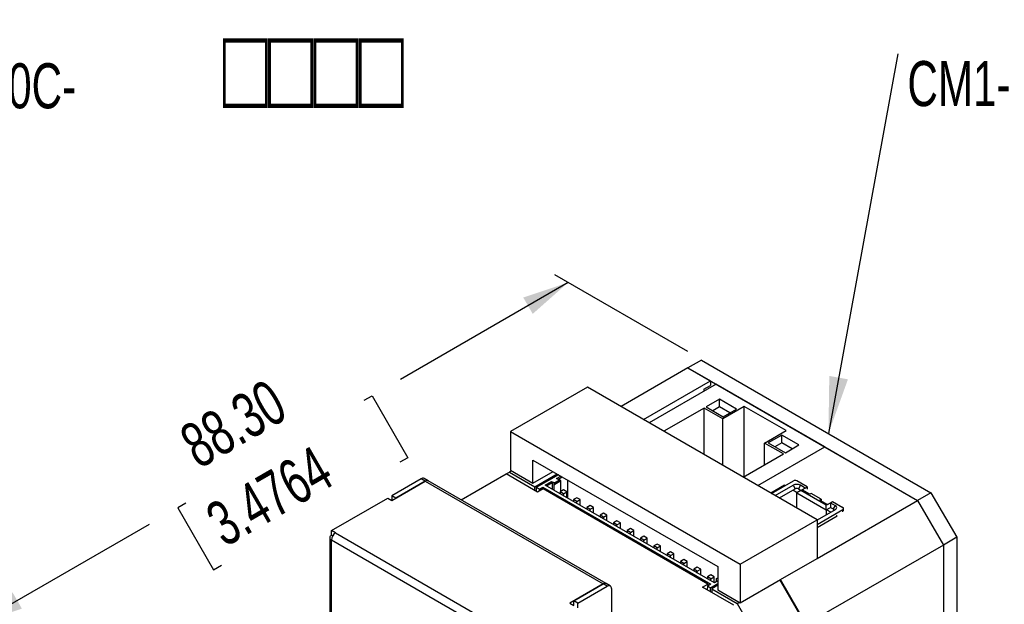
# Model space of a CAD drawing. Extents: x 11 to 421, y 5 to 275.
# Tile 11 of 17: x 149 to 201, y 57 to 88. Entities that reach past the tile are written whole.
import ezdxf
from ezdxf.enums import TextEntityAlignment as Align

# ---------------------------------------------------------------- set-up
doc = ezdxf.new("R2010")
doc.units = 0
doc.layers.get('0').update_dxf_attribs({"linetype": 'CONTINUOUS'})
doc.dimstyles.new('SLDDIMSTYLE4', dxfattribs={"dimtxt": 2.38125, "dimasz": 3, "dimexe": 0, "dimexo": 0.0625, "dimgap": 0.595313, "dimtad": 0, "dimlfac": 2, "dimrnd": 1e-09, "dimzin": 4, "dimsah": 1, "dimcen": 0.09, "dimazin": 3, "dimtfac": 1, "dimtofl": 0, "dimtmove": 0, "dimatfit": 3})

# ---------------------------------------------------------------- blocks, each defined once
blk = doc.blocks.new('SW_NOTE_9')
at = {"color": 0, "linetype": 'CONTINUOUS', "width": 0.7}
for s, height, p in [('□□□□', 4.2333, (37.566, 21.759)), ('CM1-C-17L30C-', 2.38125, (13.48, 22.304))]:
    blk.add_text(s, height=height, dxfattribs=at).set_placement(p, align=Align.BOTTOM_LEFT)
blk = doc.blocks.new('_D_10')
at = {"color": 7, "linetype": 'CONTINUOUS'}
for p, q in [((183.883, 70.062), (176.848, 74.123)), ((177.555, 73.715), (168.693, 68.598)), ((166.782, 67.496), (167.201, 67.737)), ((167.201, 67.737), (169.092, 64.46)), ((169.092, 64.46), (168.674, 64.219)), ((157.358, 62.055), (156.94, 61.814)), ((156.94, 61.814), (158.831, 58.537)), ((146.336, 55.692), (155.448, 60.952)), ((158.831, 58.537), (159.25, 58.778)), ((150.419, 53.336), (145.629, 56.101))]:
    blk.add_line(p, q, dxfattribs=at)
for points in [[(177.555, 73.715), (175.184, 72.923), (175.684, 72.057)], [(146.336, 55.692), (148.708, 56.484), (148.208, 57.35)]]:
    blk.add_solid(points, dxfattribs=at)
at = {"color": 7, "linetype": 'CONTINUOUS', "width": 0.7}
for s, p in [('88.30', (158.401, 63.215, -6.064)), ('3.4764', (159.772, 59.08, -6.064))]:
    blk.add_text(s, height=2.3813, rotation=29.9973, dxfattribs=at).set_placement(p, align=Align.BOTTOM_LEFT)
blk = doc.blocks.new('SW_NOTE_10')
at = {"color": 0, "linetype": 'CONTINUOUS'}
blk.add_line((3.658, 20.062), (0, 0), dxfattribs=at)
blk.add_solid([(0, 0), (1.03, 2.862), (0.046, 3.041)], dxfattribs=at)
at = {"color": 0, "linetype": 'CONTINUOUS', "width": 0.7}
for s, height, p in [('□□□□', 4.2333, (28.372, 16.036)), ('CM1-C-23S30C-', 2.38125, (4.171, 16.581))]:
    blk.add_text(s, height=height, dxfattribs=at).set_placement(p, align=Align.BOTTOM_LEFT)

msp = doc.modelspace()

# ---------------------------------------------------------------- linework, layer by layer
at = {"color": 7, "linetype": 'CONTINUOUS'}
for p, q in [((183.8826, 69.2046), (180.3474, 67.1637)), ((184.5897, 69.6128), (183.8826, 69.2046)), ((183.8826, 69.2046), (196.0095, 62.2039)), ((183.8826, 69.2046), (185.067, 68.5209)), ((184.5897, 69.6128), (196.7166, 62.6121)), ((178.5793, 68.1844), (174.5135, 65.8372)), ((190.7062, 61.1837), (178.5793, 68.1844)), ((181.5318, 66.48), (185.067, 68.5209)), ((185.3676, 68.3474), (181.8323, 66.3065)), ((184.7135, 68.0718), (185.067, 68.2759)), ((185.067, 68.5209), (185.067, 68.2759)), ((191.1128, 65.0307), (185.3676, 68.3474)), ((184.7135, 68.0718), (184.7135, 67.9698)), ((184.7312, 67.0819), (182.6101, 65.8575)), ((185.7211, 66.5105), (184.7312, 67.0819)), ((184.7312, 64.633), (184.7312, 67.0819)), ((185.5443, 67.5514), (184.8372, 67.1432)), ((184.8372, 67.1432), (185.7388, 66.6227)), ((185.5443, 67.1431), (185.1908, 66.939)), ((186.4459, 67.0309), (185.5443, 67.5514)), ((185.5443, 67.1431), (185.5443, 67.5514)), ((186.0923, 66.8268), (185.5443, 67.1431)), ((186.8525, 67.1636), (185.7211, 66.5105)), ((189.0622, 65.8879), (186.8525, 67.1636)), ((186.8525, 63.4693), (186.8525, 67.1636)), ((185.7388, 66.6227), (186.4459, 67.0309)), ((185.7211, 64.0616), (185.7211, 66.5105)), ((174.5135, 65.8372), (186.6404, 58.8365)), ((174.5135, 65.8372), (174.5135, 63.7959)), ((187.9308, 65.2348), (189.0622, 65.8879)), ((188.8324, 65.6532), (188.1253, 65.245)), ((189.734, 65.1328), (188.8324, 65.6532)), ((188.8324, 65.245), (188.8324, 65.6532)), ((187.5776, 62.9899), (191.1128, 65.0307)), ((188.9208, 64.6633), (187.9308, 65.2348)), ((187.9308, 64.0918), (187.9308, 65.2348)), ((188.1253, 65.245), (189.0268, 64.7246)), ((188.8324, 65.245), (188.4789, 65.0409)), ((189.3803, 64.9286), (188.8324, 65.245)), ((189.0268, 64.7246), (189.734, 65.1328)), ((191.1128, 65.0307), (196.0095, 62.2039)), ((186.7997, 63.4389), (188.9208, 64.6633)), ((175.6979, 64.337), (185.456, 58.7037)), ((175.6979, 63.1122), (175.6979, 64.337)), ((171.9042, 62.2284), (174.2837, 63.602)), ((174.2837, 63.602), (174.4604, 63.704)), ((175.9454, 62.6427), (174.2837, 63.602)), ((174.5665, 63.7653), (174.4604, 63.704)), ((174.4604, 63.704), (175.8039, 62.9285)), ((174.5135, 63.7959), (175.6979, 63.1122)), ((175.6979, 63.1122), (176.7587, 63.7246)), ((175.8039, 62.9285), (176.9708, 63.6021)), ((177.0416, 63.5613), (175.8747, 62.8876)), ((176.9353, 63.3571), (177.1653, 63.4898)), ((177.006, 63.3163), (177.236, 63.449)), ((169.7935, 63.3413), (168.2379, 62.4433)), ((168.2414, 62.1963), (170.0127, 63.2189)), ((170.0057, 63.2189), (168.45, 62.3208)), ((170.0057, 63.2189), (169.7935, 63.3413)), ((170.1592, 63.2358), (169.9471, 63.3583)), ((170.0127, 63.2189), (179.4102, 57.7938)), ((179.5602, 57.8087), (170.1627, 63.2337)), ((175.8039, 62.7244), (175.8039, 62.9285)), ((176.3343, 63.0101), (176.6808, 63.2101)), ((185.2792, 57.8463), (176.3343, 63.0101)), ((176.405, 62.9693), (176.7161, 63.1489)), ((176.6808, 63.2101), (176.801, 63.1407)), ((176.7161, 63.1489), (176.6808, 63.2101)), ((176.7161, 63.1489), (176.7161, 62.7897)), ((176.801, 63.1162), (177.098, 63.2877)), ((176.801, 63.0346), (177.1687, 63.2469)), ((176.801, 63.1407), (176.801, 63.1162)), ((176.801, 63.1162), (176.801, 63.0346)), ((176.801, 63.0346), (176.801, 62.7407)), ((177.0555, 63.2877), (176.9353, 63.3571)), ((177.098, 63.2877), (177.0555, 63.2877)), ((177.1687, 63.2469), (177.098, 63.2877)), ((177.1687, 62.6753), (177.1687, 63.2469)), ((177.5187, 63.2858), (177.5187, 62.3264)), ((188.9738, 62.9999), (188.267, 62.5919)), ((188.3023, 62.5715), (189.4511, 63.2346)), ((188.4968, 62.4592), (189.4334, 62.9999)), ((189.0092, 62.9795), (188.9738, 62.9999)), ((188.9738, 62.9591), (188.9738, 62.9999)), ((189.4334, 62.9999), (189.5395, 62.8162)), ((190.1759, 62.9183), (189.6279, 63.2346)), ((189.8223, 62.9999), (189.7163, 62.8162)), ((190.0698, 62.857), (189.8223, 62.9999)), ((168.45, 62.3208), (168.2379, 62.4433)), ((168.2379, 62.4433), (168.2379, 62.1984)), ((176.0338, 62.7958), (175.8747, 62.8876)), ((175.8747, 62.8876), (175.8747, 62.6835)), ((176.2282, 62.806), (175.9454, 62.6427)), ((176.0338, 62.7958), (176.2105, 62.8978)), ((176.042, 62.6985), (176.0338, 62.7958)), ((176.2105, 62.8978), (185.0847, 57.7749)), ((176.2105, 62.8978), (176.2188, 62.8005)), ((184.9256, 57.7851), (176.2282, 62.806)), ((177.3066, 62.7549), (177.1298, 62.6529)), ((177.1298, 62.6529), (177.1298, 62.5509)), ((177.3066, 62.5508), (177.1298, 62.6529)), ((177.4833, 62.6529), (177.3066, 62.7549)), ((177.3066, 62.5508), (177.4833, 62.6529)), ((177.3066, 62.4488), (177.3066, 62.5508)), ((177.4833, 62.3468), (177.4833, 62.6529)), ((188.7089, 62.3367), (189.5395, 62.8162)), ((189.6456, 62.6121), (189.4158, 62.7448)), ((189.84, 62.7244), (189.6279, 62.6019)), ((189.6279, 62.6019), (191.1835, 61.7038)), ((189.6279, 61.8062), (189.6279, 62.6019)), ((189.7163, 62.8162), (189.8577, 62.7346)), ((189.9107, 62.7652), (189.84, 62.7244)), ((191.1835, 61.9488), (189.84, 62.7244)), ((190.0698, 62.857), (189.9107, 62.7652)), ((190.3173, 62.5305), (189.9107, 62.7652)), ((190.0698, 62.857), (190.1759, 62.9183)), ((190.1759, 62.9183), (190.1759, 62.7958)), ((190.381, 62.5672), (190.3173, 62.5305)), ((190.9113, 62.2611), (190.381, 62.5672)), ((196.7166, 62.6121), (196.0095, 62.2039)), ((196.7166, 62.6121), (198.0778, 60.2545)), ((165.0595, 60.6084), (168.0258, 62.3208)), ((168.0258, 62.3208), (168.2414, 62.1963)), ((168.45, 62.3208), (168.45, 62.3167)), ((178.0137, 62.3467), (177.8369, 62.2447)), ((177.8369, 62.2447), (177.8369, 62.1427)), ((178.0137, 62.1426), (177.8369, 62.2447)), ((178.1904, 62.2447), (178.0137, 62.3467)), ((178.0137, 62.1426), (178.1904, 62.2447)), ((178.0137, 62.0406), (178.0137, 62.1426)), ((178.1904, 61.9386), (178.1904, 62.2447)), ((178.7208, 61.9385), (178.544, 61.8365)), ((178.8975, 61.8365), (178.7208, 61.9385)), ((190.7062, 59.1424), (196.0095, 62.2039)), ((190.9113, 62.2611), (190.8476, 62.2243)), ((190.8476, 62.2243), (191.2542, 61.9896)), ((190.9113, 62.2611), (190.9113, 62.1876)), ((191.2542, 61.9896), (191.1835, 61.9488)), ((191.1835, 61.7038), (191.1835, 61.9488)), ((191.2542, 61.9896), (191.4133, 62.0815)), ((191.4133, 62.0815), (191.5194, 62.1427)), ((191.4133, 62.0815), (191.6608, 61.9386)), ((191.4133, 62.0815), (191.4133, 61.8365)), ((191.5194, 62.1427), (192.0674, 61.8263)), ((191.6608, 61.9386), (191.5548, 61.7549)), ((196.0095, 62.2039), (197.3707, 59.8463)), ((178.544, 61.8365), (178.544, 61.7345)), ((178.7208, 61.7344), (178.544, 61.8365)), ((178.7208, 61.7344), (178.8975, 61.8365)), ((178.7208, 61.6324), (178.7208, 61.7344)), ((178.8975, 61.5304), (178.8975, 61.8365)), ((179.4279, 61.5303), (179.2511, 61.4283)), ((179.2511, 61.4283), (179.2511, 61.3263)), ((179.4279, 61.3262), (179.2511, 61.4283)), ((179.6046, 61.4283), (179.4279, 61.5303)), ((179.4279, 61.3262), (179.6046, 61.4283)), ((179.6046, 61.1222), (179.6046, 61.4283)), ((190.7062, 60.9385), (192.0674, 61.7243)), ((191.6608, 61.7141), (190.7062, 61.163)), ((190.7062, 60.7752), (191.7669, 61.3875)), ((191.1835, 61.7038), (191.4133, 61.8365)), ((191.1835, 61.7038), (191.1835, 61.4385)), ((191.431, 61.5814), (191.2012, 61.7141)), ((191.4133, 61.8365), (191.5548, 61.7549)), ((191.7669, 61.3875), (191.7315, 61.4079)), ((192.104, 61.6528), (192.104, 61.7753)), ((179.4279, 61.2242), (179.4279, 61.3262)), ((180.135, 61.1221), (179.9582, 61.0201)), ((179.9582, 61.0201), (179.9582, 60.9181)), ((180.135, 60.918), (179.9582, 61.0201)), ((180.3118, 61.0201), (180.135, 61.1221)), ((180.135, 60.918), (180.3118, 61.0201)), ((180.135, 60.816), (180.135, 60.918)), ((180.3118, 60.714), (180.3118, 61.0201)), ((186.6404, 58.8365), (190.7062, 61.1837)), ((190.7062, 61.1837), (190.7062, 59.1424)), ((165.063, 60.3614), (165.0559, 60.3573)), ((165.2751, 60.4839), (165.0595, 60.6084)), ((165.0595, 60.3634), (165.0595, 60.6084)), ((165.1234, 60.3265), (165.0595, 60.3634)), ((165.2751, 60.4839), (165.2716, 60.4819)), ((165.2716, 60.4819), (174.669, 55.0568)), ((180.8421, 60.7139), (180.6653, 60.6119)), ((180.6653, 60.6119), (180.6653, 60.5099)), ((180.8421, 60.5098), (180.6653, 60.6119)), ((181.0189, 60.6119), (180.8421, 60.7139)), ((180.8421, 60.5098), (181.0189, 60.6119)), ((180.8421, 60.4078), (180.8421, 60.5098)), ((181.0189, 60.3058), (181.0189, 60.6119)), ((164.9681, 60.2349), (164.9681, 54.5191)), ((165.0559, 54.3966), (165.0559, 60.1124)), ((165.0559, 60.1124), (165.0595, 60.1103)), ((165.0595, 60.1144), (174.4569, 54.6894)), ((165.0595, 60.1103), (165.0595, 60.1144)), ((181.5492, 60.3057), (181.3724, 60.2037)), ((181.3724, 60.2037), (181.3724, 60.1016)), ((181.5492, 60.1016), (181.3724, 60.2037)), ((181.726, 60.2037), (181.5492, 60.3057)), ((181.5492, 60.1016), (181.726, 60.2037)), ((181.5492, 59.9996), (181.5492, 60.1016)), ((181.726, 59.8975), (181.726, 60.2037)), ((182.2563, 59.8975), (182.0795, 59.7955)), ((182.4331, 59.7955), (182.2563, 59.8975)), ((197.3707, 59.8463), (190.1229, 55.6622)), ((198.0778, 60.2545), (197.3707, 59.8463)), ((197.3707, 59.8463), (197.3707, 41.3516)), ((198.0778, 60.2545), (198.0778, 41.7598)), ((182.0795, 59.7955), (182.0795, 59.6934)), ((182.2563, 59.6934), (182.0795, 59.7955)), ((182.2563, 59.6934), (182.4331, 59.7955)), ((182.2563, 59.5914), (182.2563, 59.6934)), ((182.4331, 59.4893), (182.4331, 59.7955)), ((182.9634, 59.4893), (182.7866, 59.3873)), ((182.7866, 59.3873), (182.7866, 59.2852)), ((182.9634, 59.2852), (182.7866, 59.3873)), ((183.1402, 59.3873), (182.9634, 59.4893)), ((182.9634, 59.2852), (183.1402, 59.3873)), ((182.9634, 59.1832), (182.9634, 59.2852)), ((183.1402, 59.0811), (183.1402, 59.3873)), ((183.6705, 59.0811), (183.4937, 58.979)), ((183.4937, 58.979), (183.4937, 58.877)), ((183.6705, 58.877), (183.4937, 58.979)), ((183.8473, 58.979), (183.6705, 59.0811)), ((183.6705, 58.877), (183.8473, 58.979)), ((183.6705, 58.775), (183.6705, 58.877)), ((183.8473, 58.6729), (183.8473, 58.979)), ((186.6404, 58.8365), (186.6404, 56.7952)), ((188.7617, 58.0198), (190.7062, 59.1424)), ((184.3776, 58.6729), (184.2008, 58.5708)), ((184.2008, 58.5708), (184.2008, 58.4688)), ((184.3776, 58.4688), (184.2008, 58.5708)), ((184.5544, 58.5708), (184.3776, 58.6729)), ((184.3776, 58.4688), (184.5544, 58.5708)), ((184.3776, 58.3668), (184.3776, 58.4688)), ((184.5544, 58.2647), (184.5544, 58.5708)), ((185.0847, 58.2647), (184.9079, 58.1626)), ((185.2615, 58.1626), (185.0847, 58.2647)), ((185.456, 58.7037), (185.456, 57.4789)), ((179.4102, 57.7938), (177.6389, 56.7713)), ((177.8546, 56.8917), (179.4102, 57.7898)), ((179.6223, 57.6673), (179.4102, 57.7898)), ((179.7758, 57.6842), (179.5637, 57.8067)), ((184.6428, 57.6218), (184.9256, 57.7851)), ((184.9079, 58.1626), (184.9079, 58.0606)), ((185.0847, 58.0606), (184.9079, 58.1626)), ((185.0847, 57.7749), (184.9079, 57.6728)), ((184.9256, 57.7851), (184.9256, 57.683)), ((185.067, 57.581), (185.456, 57.8055)), ((185.0847, 58.0606), (185.2615, 58.1626)), ((185.0847, 57.9586), (185.0847, 58.0606)), ((185.456, 57.7239), (185.1378, 57.5402)), ((185.2615, 57.8565), (185.2615, 58.1626)), ((185.456, 57.9484), (185.2792, 57.8463)), ((185.3923, 58.0749), (185.456, 58.1117)), ((185.3923, 57.9116), (185.3923, 58.0749)), ((186.6404, 56.7952), (188.7617, 58.0198)), ((190.1229, 55.6009), (188.7352, 58.0045)), ((190.1229, 55.6622), (188.7617, 58.0198)), ((178.0667, 56.7692), (179.6223, 57.6673)), ((179.838, 57.5469), (179.838, 54.199)), ((186.3045, 56.6625), (184.6428, 57.6218)), ((184.9079, 57.6728), (184.8898, 57.4792)), ((185.067, 57.581), (184.9079, 57.6728)), ((185.067, 57.3769), (185.067, 57.581)), ((185.1378, 57.5402), (185.1378, 57.3361)), ((185.1378, 57.5402), (186.4813, 56.7646)), ((185.456, 57.4789), (186.6404, 56.7952)), ((177.6389, 56.7713), (177.8546, 56.6468)), ((178.0667, 56.7692), (177.8546, 56.8917)), ((177.8546, 56.6468), (177.8546, 56.8917)), ((178.0667, 56.5202), (178.0667, 56.7692)), ((186.4813, 56.7646), (186.5873, 56.8258)), ((186.4813, 56.7646), (187.8955, 54.3151))]:
    msp.add_line(p, q, dxfattribs=at)
at = {"color": 8, "linetype": 'CONTINUOUS'}
msp.add_line((192.0674, 61.6018), (192.0674, 61.7243), dxfattribs=at)
at = {"color": 7, "linetype": 'CONTINUOUS'}
for centre, radius, start, end in [((169.8844, 63.2219), 0.15, 65.30991, 127.27411), ((170.0965, 63.0995), 0.15, 65.30991, 127.27411), ((170.1006, 63.0962), 0.1509, 65.69288, 125.61758), ((189.6279, 62.6246), 0.4227, 62.60967, 117.39033), ((189.5395, 63.064), 0.1921, 62.60967, 117.39033), ((189.6279, 62.6456), 0.1921, 62.60967, 117.39033), ((191.6182, 61.8263), 0.1201, 290.78342, 69.21658), ((191.5354, 61.7038), 0.0546, 290.78342, 69.21658), ((192.048, 61.7753), 0.0546, 290.78342, 69.21658), ((165.1024, 60.2349), 0.131, 110.78342, 249.21658), ((165.52, 60.0935), 0.461, 122.60548, 177.39452), ((179.4981, 57.6712), 0.1509, 65.69288, 125.61758), ((179.5005, 57.6752), 0.1458, 64.31922, 128.2648), ((179.708, 57.5674), 0.1316, 351.02281, 130.62035)]:
    msp.add_arc(centre, radius, start, end, dxfattribs=at)

# ---------------------------------------------------------------- block references
for name, p in [('SW_NOTE_9', (121.7412, 59.9001)), ('SW_NOTE_10', (191.3017, 65.7381))]:
    msp.add_blockref(name, p, dxfattribs=at)

# ---------------------------------------------------------------- dimensions: what is measured, and where the dimension line sits
dim = msp.add_linear_dim(base=(146.3365, 55.6924), p1=(184.5897, 69.6536), p2=(151.1259, 52.9275), angle=29.99731, dimstyle='SLDDIMSTYLE4', dxfattribs=at)
dim.commit()
dim.dimension.update_dxf_attribs({"geometry": '_D_10', "text_midpoint": (162.0702, 64.7753), "dimtype": 160})

doc.saveas('drawing.dxf')
